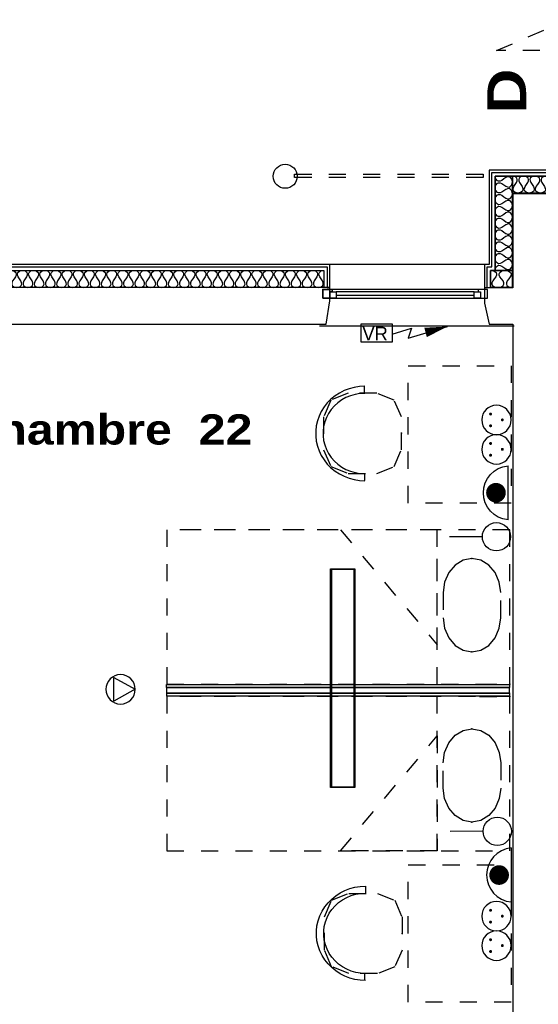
# Model space of a CAD drawing. Header units: millimetres. Extents: x -11.8 to 86.8, y 45.9 to 95.9.
# Tile 102 of 108: x 36.5 to 39.5, y 86.3 to 92. Entities that reach past the tile are written whole.
import ezdxf

# ---------------------------------------------------------------- set-up
doc = ezdxf.new("R2010")
doc.units = ezdxf.units.MM
doc.header["$MEASUREMENT"] = 0
doc.linetypes.add('PC_DASH_1', pattern=[0.055556, 0.027778, -0.027778])
doc.linetypes.add('PC_DASH_5', pattern=[0.069444, 0.027778, -0.041667])
for name, color, linetype in [('Cfa', 1, 'Continuous'), ('CFO', 6, 'Continuous'), ('Structure etage', 7, 'Continuous')]:
    doc.layers.add(name, color=color, linetype=linetype)
doc.styles.get("Standard").update_dxf_attribs({"font": 'BKANT.TTF'})

# ---------------------------------------------------------------- blocks, each defined once
blk = doc.blocks.new('ION')
for p, q in [((-0.196, 0.157), (0.004, -0.209)), ((0.205, 0.157), (-0.196, 0.157)), ((0.004, -0.209), (0.205, 0.157))]:
    blk.add_line(p, q)
blk.add_circle((0.004, 0.041), 0.25)
blk = doc.blocks.new('FILMED254')
for points in [[(-0.6382, -0.0753), (0.6368, -0.0753), (0.6368, 0.0667), (-0.6382, 0.0667)], [(-0.6357, -0.0693), (0.6343, -0.0693), (0.6343, 0.0607), (-0.6357, 0.0607)]]:
    blk.add_lwpolyline(points, close=True)
blk = doc.blocks.new('VR')
for p, q in [((0.454, 0.117), (0.736, 0.206)), ((0.686, 0.058), (1.262, 0.228)), ((0.736, 0.206), (0.686, 0.058))]:
    blk.add_line(p, q)
blk.add_lwpolyline([(0.941, 0.142, 0.14, 0, 0), (1.262, 0.228, 0, 0, 0)], format="xyseb")
blk.add_lwpolyline([(0, 0.265), (0.454, 0.265), (0.454, 0), (0, 0)], close=True)
blk.add_text('VR', height=0.2).set_placement((0.02, 0.025))
blk = doc.blocks.new('PCEN')
at = {"const_width": 0.025}
for points in [[(-0.101, 0.359, 1), (-0.076, 0.359, 1)], [(0.099, 0.359, 1), (0.124, 0.359, 1)], [(-0.001, 0.159, 1), (0.024, 0.159, 1)]]:
    blk.add_lwpolyline(points, format="xyb", close=True, dxfattribs=at)
blk.add_circle((0.012, 0.259), 0.25)
blk = doc.blocks.new('SA')
blk.add_line((0.118, 0.26), (0.365, 0.508))
blk.add_circle((0.012, 0.154), 0.15)
blk = doc.blocks.new('ADEC')
blk.add_line((-0.2995, 0.0875), (0.2045, 0.0875))
blk.add_arc((-0.0475, 0.111), 0.2531, 185.33727, 354.66273)
blk = doc.blocks.new('AP2')
at = {"const_width": 0.193}
blk.add_lwpolyline([(-0.088, -0.238, 1), (0.104, -0.238, 1)], format="xyb", close=True, dxfattribs=at)
at = {"xscale": 2.1, "yscale": 2.1, "zscale": 2.1}
blk.add_blockref('ADEC', (0.106, -0.185), dxfattribs=at)
blk = doc.blocks.new('PD_16181')
at = {"layer": 'Structure etage', "color": 0, "linetype": 'PC_DASH_1'}
blk.add_lwpolyline([(38.7758, -8.0314), (38.7758, -8.1779), (38.784, -8.2393), (38.8078, -8.2948), (38.8449, -8.3388), (38.8916, -8.367), (38.9434, -8.3767), (38.9952, -8.367), (39.0419, -8.3388), (39.079, -8.2948), (39.1028, -8.2393), (39.111, -8.1779), (39.111, -8.0314), (39.1028, -7.97), (39.079, -7.9145), (39.0419, -7.8705), (38.9952, -7.8423), (38.9434, -7.8326), (38.8916, -7.8423), (38.8449, -7.8705), (38.8078, -7.9145), (38.784, -7.97), (38.7758, -8.0314)], dxfattribs=at)
at = {"layer": 'Structure etage', "color": 0}
for p in [(38.9434, -7.8326), (38.9434, -8.3767)]:
    blk.add_point(p, dxfattribs=at)
blk = doc.blocks.new('PD_16180')
at = {"layer": 'Structure etage', "color": 0, "linetype": 'PC_DASH_1'}
blk.add_line((38.9875, -8.5651), (39.1639, -8.5651), dxfattribs=at)
for points in [[(39.1639, -8.5651), (39.1639, -7.6651), (37.1639, -7.6651), (37.1639, -8.5651), (39.1639, -8.5651)], [(38.7405, -8.5651), (38.7405, -7.6651), (37.1639, -7.6651), (37.1639, -8.5651), (38.7405, -8.5651)], [(38.7405, -8.3349), (38.7405, -7.6651), (38.1758, -7.6651), (38.7405, -8.3349)]]:
    blk.add_lwpolyline(points, dxfattribs=at)
at = {"layer": 'Structure etage', "color": 0}
blk.add_point((39.1639, -8.5651), dxfattribs=at)
at = {"layer": 'Structure etage'}
blk.add_blockref('PD_16181', (0, 0), dxfattribs=at)
blk = doc.blocks.new('PD_16183')
at = {"layer": 'Structure etage', "color": 0, "linetype": 'PC_DASH_1'}
blk.add_lwpolyline([(38.7758, -9.1701), (38.7758, -9.0236), (38.784, -8.9621), (38.8078, -8.9067), (38.8449, -8.8627), (38.8916, -8.8345), (38.9434, -8.8247), (38.9952, -8.8345), (39.0419, -8.8627), (39.079, -8.9067), (39.1028, -8.9621), (39.111, -9.0236), (39.111, -9.1701), (39.1028, -9.2315), (39.079, -9.287), (39.0419, -9.3309), (38.9952, -9.3592), (38.9434, -9.3689), (38.8916, -9.3592), (38.8449, -9.3309), (38.8078, -9.287), (38.784, -9.2315), (38.7758, -9.1701)], dxfattribs=at)
at = {"layer": 'Structure etage', "color": 0}
for p in [(38.9434, -8.8247), (38.9434, -9.3689)]:
    blk.add_point(p, dxfattribs=at)
blk = doc.blocks.new('PD_16182')
at = {"layer": 'Structure etage', "color": 0, "linetype": 'PC_DASH_1'}
blk.add_line((38.9875, -8.6364), (39.1639, -8.6364), dxfattribs=at)
for points in [[(39.1639, -9.5364), (39.1639, -8.6364), (37.1639, -8.6364), (37.1639, -9.5364), (39.1639, -9.5364)], [(38.7405, -9.5364), (38.7405, -8.6364), (37.1639, -8.6364), (37.1639, -9.5364), (38.7405, -9.5364)], [(38.7405, -8.8666), (38.7405, -9.5364), (38.1758, -9.5364), (38.7405, -8.8666)]]:
    blk.add_lwpolyline(points, dxfattribs=at)
at = {"layer": 'Structure etage', "color": 0}
blk.add_point((39.1639, -8.6364), dxfattribs=at)
at = {"layer": 'Structure etage'}
blk.add_blockref('PD_16183', (0, 0), dxfattribs=at)
blk = doc.blocks.new('PD_16184')
at = {"layer": 'Structure etage', "color": 0}
for points in [[(37.1627, -8.5851), (37.1627, -8.5661), (39.1627, -8.5661), (39.1627, -8.5851), (37.1627, -8.5851)], [(39.1616, -8.6166), (39.1616, -8.5866), (37.1627, -8.5866), (37.1627, -8.6166), (39.1616, -8.6166)], [(37.1647, -8.6341), (37.1647, -8.6151), (39.1627, -8.6151), (39.1627, -8.6341), (37.1647, -8.6341)]]:
    blk.add_lwpolyline(points, dxfattribs=at)
blk = doc.blocks.new('PD_16190')
at = {"layer": 'Structure etage', "color": 0, "linetype": 'PC_DASH_1'}
for p, q in [((38.3146, -6.8299), (38.3146, -6.8689)), ((38.3189, -7.3786), (38.3189, -7.3375))]:
    blk.add_line(p, q, dxfattribs=at)
for points in [[(38.3181, -6.8289), (38.2871, -6.8305), (38.2565, -6.8353), (38.2266, -6.8433), (38.1977, -6.8543), (38.1703, -6.8682), (38.1446, -6.8849), (38.1209, -6.9042), (38.0996, -6.9258), (38.0808, -6.9495), (38.0648, -6.9751), (38.0517, -7.0021), (38.0418, -7.0303), (38.0351, -7.0594), (38.0318, -7.089), (38.0318, -7.1188), (38.0351, -7.1484), (38.0418, -7.1774), (38.0517, -7.2057), (38.0648, -7.2327), (38.0808, -7.2582), (38.0996, -7.2819), (38.1209, -7.3035), (38.1446, -7.3228), (38.1703, -7.3395), (38.1977, -7.3534), (38.2266, -7.3645), (38.2565, -7.3724), (38.2871, -7.3772), (38.3181, -7.3789)], [(38.3181, -6.87), (38.2898, -6.8716), (38.2619, -6.8763), (38.2347, -6.8841), (38.2086, -6.8949), (38.1841, -6.9085), (38.1613, -6.9247), (38.1407, -6.9434), (38.1225, -6.9642), (38.1069, -6.9869), (38.0942, -7.0112), (38.0845, -7.0368), (38.0779, -7.0632), (38.0746, -7.0903), (38.0746, -7.1175), (38.0779, -7.1445), (38.0845, -7.1709), (38.0942, -7.1965), (38.1069, -7.2208), (38.1225, -7.2435), (38.1407, -7.2643), (38.1613, -7.283), (38.1841, -7.2992), (38.2086, -7.3128), (38.2347, -7.3236), (38.2619, -7.3314), (38.2898, -7.3361), (38.3181, -7.3377)], [(38.0784, -7.0064), (38.0784, -7.1991), (38.1204, -7.2963), (38.2218, -7.3366), (38.388, -7.3366), (38.4894, -7.2963), (38.5314, -7.1991), (38.5314, -7.0064), (38.4894, -6.9092), (38.388, -6.8689), (38.2218, -6.8689), (38.1204, -6.9092), (38.0784, -7.0064)]]:
    blk.add_lwpolyline(points, dxfattribs=at)
at = {"layer": 'Structure etage', "color": 0}
blk.add_point((38.5314, -7.1027), dxfattribs=at)
blk = doc.blocks.new('PD_16192')
at = {"layer": 'Structure etage', "color": 0, "linetype": 'PC_DASH_1'}
for p, q in [((38.3231, -9.7419), (38.3231, -9.783)), ((38.3188, -10.2906), (38.3188, -10.2516))]:
    blk.add_line(p, q, dxfattribs=at)
for points in [[(38.3224, -10.2916), (38.2914, -10.29), (38.2607, -10.2852), (38.2308, -10.2772), (38.2019, -10.2662), (38.1745, -10.2523), (38.1488, -10.2355), (38.1251, -10.2163), (38.1038, -10.1947), (38.085, -10.171), (38.069, -10.1454), (38.0559, -10.1184), (38.046, -10.0902), (38.0394, -10.0611), (38.036, -10.0315), (38.036, -10.0017), (38.0394, -9.9721), (38.046, -9.9431), (38.0559, -9.9148), (38.069, -9.8878), (38.085, -9.8623), (38.1038, -9.8386), (38.1251, -9.817), (38.1488, -9.7977), (38.1745, -9.781), (38.2019, -9.767), (38.2308, -9.756), (38.2607, -9.7481), (38.2914, -9.7432), (38.3224, -9.7416)], [(38.3223, -10.2505), (38.294, -10.2489), (38.2661, -10.2442), (38.2389, -10.2364), (38.2129, -10.2256), (38.1883, -10.212), (38.1656, -10.1958), (38.1449, -10.1771), (38.1267, -10.1563), (38.1111, -10.1336), (38.0984, -10.1093), (38.0887, -10.0837), (38.0821, -10.0572), (38.0788, -10.0302), (38.0788, -10.003), (38.0821, -9.976), (38.0887, -9.9496), (38.0984, -9.924), (38.1111, -9.8997), (38.1267, -9.877), (38.1449, -9.8562), (38.1656, -9.8375), (38.1883, -9.8213), (38.2129, -9.8077), (38.2389, -9.7969), (38.2661, -9.7891), (38.294, -9.7844), (38.3223, -9.7828)], [(38.0826, -10.1141), (38.0826, -9.9214), (38.1246, -9.8242), (38.226, -9.7839), (38.3922, -9.7839), (38.4936, -9.8242), (38.5356, -9.9214), (38.5356, -10.1141), (38.4936, -10.2113), (38.3922, -10.2516), (38.226, -10.2516), (38.1246, -10.2113), (38.0826, -10.1141)]]:
    blk.add_lwpolyline(points, dxfattribs=at)
at = {"layer": 'Structure etage', "color": 0}
blk.add_point((38.5356, -10.0177), dxfattribs=at)
blk = doc.blocks.new('PD_16380')
at = {"layer": 'Structure etage', "color": 0}
for p, q in [((38.957, -6.2792), (38.1509, -6.2792)), ((38.1509, -6.2975), (38.957, -6.2975))]:
    blk.add_line(p, q, dxfattribs=at)
for points in [[(39.0339, -6.2655), (38.0739, -6.2655), (38.0739, -6.3158), (39.0339, -6.3158), (39.0339, -6.2655)], [(38.0739, -6.3158), (38.0739, -6.2655), (38.1283, -6.2655), (38.1283, -6.2792), (38.1147, -6.2792), (38.1147, -6.3158), (38.0739, -6.3158)], [(38.1509, -6.3158), (38.1147, -6.3158), (38.1147, -6.2792), (38.1509, -6.2792), (38.1509, -6.3158)], [(38.9932, -6.3158), (38.957, -6.3158), (38.957, -6.2792), (38.9932, -6.2792), (38.9932, -6.3158)], [(39.0339, -6.3158), (39.0339, -6.2655), (38.9796, -6.2655), (38.9796, -6.2792), (38.9932, -6.2792), (38.9932, -6.3158), (39.0339, -6.3158)]]:
    blk.add_lwpolyline(points, dxfattribs=at)
blk.add_point((38.0739, -6.2655), dxfattribs=at)
blk = doc.blocks.new('PD_16459')
at = {"layer": 'Structure etage', "color": 0}
for points in [[(39.0521, -6.1535), (39.1788, -6.1535), (39.1788, -6.2535), (39.0521, -6.2535), (39.0521, -6.1535)], [(39.0521, -6.1535), (39.0706, -6.1566), (39.0839, -6.166), (39.0869, -6.173), (39.0865, -6.1816), (39.0822, -6.1918), (39.0732, -6.2035), (39.0642, -6.2152), (39.0599, -6.2254), (39.0595, -6.234), (39.0625, -6.241), (39.0758, -6.2504), (39.0943, -6.2535), (39.1129, -6.2504), (39.1261, -6.241), (39.1291, -6.234), (39.1288, -6.2254), (39.1244, -6.2152), (39.1155, -6.2035), (39.1065, -6.1918), (39.1021, -6.1816), (39.1018, -6.173), (39.1048, -6.166), (39.118, -6.1566), (39.1366, -6.1535), (39.1551, -6.1566), (39.1684, -6.166), (39.1714, -6.173), (39.171, -6.1816), (39.1667, -6.1918), (39.1577, -6.2035), (39.1487, -6.2152), (39.1444, -6.2254), (39.144, -6.234), (39.147, -6.241), (39.1603, -6.2504), (39.1788, -6.2535)]]:
    blk.add_lwpolyline(points, dxfattribs=at)
blk = doc.blocks.new('PD_16460')
at = {"layer": 'Structure etage', "color": 0}
for points in [[(39.0788, -6.1535), (39.0788, -5.6035), (39.1788, -5.6035), (39.1788, -6.1535), (39.0788, -6.1535)], [(39.0788, -6.1535), (39.082, -6.1375), (39.0913, -6.1261), (39.0984, -6.1237), (39.107, -6.1242), (39.1171, -6.1282), (39.1288, -6.1363), (39.1405, -6.1445), (39.1507, -6.1485), (39.1593, -6.149), (39.1663, -6.1465), (39.1757, -6.1352), (39.1788, -6.1191), (39.1757, -6.1031), (39.1663, -6.0917), (39.1593, -6.0893), (39.1507, -6.0898), (39.1405, -6.0938), (39.1288, -6.1019), (39.1171, -6.1101), (39.107, -6.1141), (39.0984, -6.1146), (39.0913, -6.1122), (39.082, -6.1008), (39.0788, -6.0848), (39.082, -6.0687), (39.0913, -6.0574), (39.0984, -6.0549), (39.107, -6.0554), (39.1171, -6.0594), (39.1288, -6.0676), (39.1405, -6.0757), (39.1507, -6.0797), (39.1593, -6.0802), (39.1663, -6.0778), (39.1757, -6.0664), (39.1788, -6.0504), (39.1757, -6.0343), (39.1663, -6.023), (39.1593, -6.0205), (39.1507, -6.021), (39.1405, -6.0251), (39.1288, -6.0332), (39.1171, -6.0413), (39.107, -6.0454), (39.0984, -6.0459), (39.0913, -6.0434), (39.082, -6.0321), (39.0788, -6.016), (39.082, -6), (39.0913, -5.9886), (39.0984, -5.9862), (39.107, -5.9867), (39.1171, -5.9907), (39.1288, -5.9988), (39.1405, -6.007), (39.1507, -6.011), (39.1593, -6.0115), (39.1663, -6.009), (39.1757, -5.9977), (39.1788, -5.9816), (39.1757, -5.9656), (39.1663, -5.9542), (39.1593, -5.9518), (39.1507, -5.9523), (39.1405, -5.9563), (39.1288, -5.9644), (39.1171, -5.9726), (39.107, -5.9766), (39.0984, -5.9771), (39.0913, -5.9747), (39.082, -5.9633), (39.0788, -5.9473), (39.082, -5.9312), (39.0913, -5.9199), (39.0984, -5.9174), (39.107, -5.9179), (39.1171, -5.9219), (39.1288, -5.9301), (39.1405, -5.9382), (39.1507, -5.9422), (39.1593, -5.9427), (39.1663, -5.9403), (39.1757, -5.9289), (39.1788, -5.9129), (39.1757, -5.8968), (39.1663, -5.8855), (39.1593, -5.883), (39.1507, -5.8835), (39.1405, -5.8876), (39.1288, -5.8957), (39.1171, -5.9038), (39.107, -5.9079), (39.0984, -5.9084), (39.0913, -5.9059), (39.082, -5.8946), (39.0788, -5.8785), (39.082, -5.8625), (39.0913, -5.8511), (39.0984, -5.8487), (39.107, -5.8492), (39.1171, -5.8532), (39.1288, -5.8613), (39.1405, -5.8695), (39.1507, -5.8735), (39.1593, -5.874), (39.1663, -5.8715), (39.1757, -5.8602), (39.1788, -5.8441), (39.1757, -5.8281), (39.1663, -5.8167), (39.1593, -5.8143), (39.1507, -5.8148), (39.1405, -5.8188), (39.1288, -5.8269), (39.1171, -5.8351), (39.107, -5.8391), (39.0984, -5.8396), (39.0913, -5.8372), (39.082, -5.8258), (39.0788, -5.8098), (39.082, -5.7937), (39.0913, -5.7824), (39.0984, -5.7799), (39.107, -5.7804), (39.1171, -5.7844), (39.1288, -5.7926), (39.1405, -5.8007), (39.1507, -5.8047), (39.1593, -5.8052), (39.1663, -5.8028), (39.1757, -5.7914), (39.1788, -5.7754), (39.1757, -5.7593), (39.1663, -5.748), (39.1593, -5.7455), (39.1507, -5.746), (39.1405, -5.7501), (39.1288, -5.7582), (39.1171, -5.7663), (39.107, -5.7704), (39.0984, -5.7709), (39.0913, -5.7684), (39.082, -5.7571), (39.0788, -5.741), (39.082, -5.725), (39.0913, -5.7136), (39.0984, -5.7112), (39.107, -5.7117), (39.1171, -5.7157), (39.1288, -5.7238), (39.1405, -5.732), (39.1507, -5.736), (39.1593, -5.7365), (39.1663, -5.734), (39.1757, -5.7227), (39.1788, -5.7066), (39.1757, -5.6906), (39.1663, -5.6792), (39.1593, -5.6768), (39.1507, -5.6773), (39.1405, -5.6813), (39.1288, -5.6894), (39.1171, -5.6976), (39.107, -5.7016), (39.0984, -5.7021), (39.0913, -5.6997), (39.082, -5.6883), (39.0788, -5.6723), (39.082, -5.6562), (39.0913, -5.6449), (39.0984, -5.6424), (39.107, -5.6429), (39.1171, -5.6469), (39.1288, -5.6551), (39.1405, -5.6632), (39.1507, -5.6672), (39.1593, -5.6677), (39.1663, -5.6653), (39.1757, -5.6539), (39.1788, -5.6379), (39.1757, -5.6218), (39.1663, -5.6105), (39.1593, -5.608), (39.1507, -5.6085), (39.1405, -5.6126), (39.1288, -5.6207), (39.1171, -5.6288), (39.107, -5.6329), (39.0984, -5.6334), (39.0913, -5.6309), (39.082, -5.6196), (39.0788, -5.6035)]]:
    blk.add_lwpolyline(points, dxfattribs=at)
blk = doc.blocks.new('PD_16461')
at = {"layer": 'Structure etage', "color": 0}
for points in [[(40.1952, -5.7035), (39.1788, -5.7035), (39.1788, -5.6035), (40.1952, -5.6035), (40.1952, -5.7035)], [(40.1952, -5.7035), (40.1797, -5.7004), (40.1688, -5.691), (40.1665, -5.684), (40.167, -5.6754), (40.1709, -5.6652), (40.1788, -5.6535), (40.1867, -5.6418), (40.1907, -5.6316), (40.1912, -5.623), (40.1889, -5.616), (40.1779, -5.6066), (40.1624, -5.6035), (40.1469, -5.6066), (40.136, -5.616), (40.1337, -5.623), (40.1342, -5.6316), (40.1381, -5.6418), (40.146, -5.6535), (40.154, -5.6652), (40.1579, -5.6754), (40.1584, -5.684), (40.1561, -5.691), (40.1451, -5.7004), (40.1296, -5.7035), (40.1141, -5.7004), (40.1032, -5.691), (40.1009, -5.684), (40.1014, -5.6754), (40.1053, -5.6652), (40.1133, -5.6535), (40.1212, -5.6418), (40.1251, -5.6316), (40.1256, -5.623), (40.1233, -5.616), (40.1124, -5.6066), (40.0969, -5.6035), (40.0814, -5.6066), (40.0704, -5.616), (40.0681, -5.623), (40.0686, -5.6316), (40.0725, -5.6418), (40.0805, -5.6535), (40.0884, -5.6652), (40.0923, -5.6754), (40.0928, -5.684), (40.0905, -5.691), (40.0796, -5.7004), (40.0641, -5.7035), (40.0486, -5.7004), (40.0376, -5.691), (40.0353, -5.684), (40.0358, -5.6754), (40.0398, -5.6652), (40.0477, -5.6535), (40.0556, -5.6418), (40.0595, -5.6316), (40.0601, -5.623), (40.0577, -5.616), (40.0468, -5.6066), (40.0313, -5.6035), (40.0158, -5.6066), (40.0049, -5.616), (40.0025, -5.623), (40.003, -5.6316), (40.007, -5.6418), (40.0149, -5.6535), (40.0228, -5.6652), (40.0267, -5.6754), (40.0273, -5.684), (40.0249, -5.691), (40.014, -5.7004), (39.9985, -5.7035), (39.983, -5.7004), (39.9721, -5.691), (39.9697, -5.684), (39.9702, -5.6754), (39.9742, -5.6652), (39.9821, -5.6535), (39.99, -5.6418), (39.994, -5.6316), (39.9945, -5.623), (39.9921, -5.616), (39.9812, -5.6066), (39.9657, -5.6035), (39.9502, -5.6066), (39.9393, -5.616), (39.9369, -5.623), (39.9375, -5.6316), (39.9414, -5.6418), (39.9493, -5.6535), (39.9572, -5.6652), (39.9612, -5.6754), (39.9617, -5.684), (39.9594, -5.691), (39.9484, -5.7004), (39.9329, -5.7035), (39.9174, -5.7004), (39.9065, -5.691), (39.9042, -5.684), (39.9047, -5.6754), (39.9086, -5.6652), (39.9165, -5.6535), (39.9245, -5.6418), (39.9284, -5.6316), (39.9289, -5.623), (39.9266, -5.616), (39.9156, -5.6066), (39.9001, -5.6035), (39.8846, -5.6066), (39.8737, -5.616), (39.8714, -5.623), (39.8719, -5.6316), (39.8758, -5.6418), (39.8837, -5.6535), (39.8917, -5.6652), (39.8956, -5.6754), (39.8961, -5.684), (39.8938, -5.691), (39.8828, -5.7004), (39.8674, -5.7035), (39.8519, -5.7004), (39.8409, -5.691), (39.8386, -5.684), (39.8391, -5.6754), (39.843, -5.6652), (39.851, -5.6535), (39.8589, -5.6418), (39.8628, -5.6316), (39.8633, -5.623), (39.861, -5.616), (39.8501, -5.6066), (39.8346, -5.6035), (39.8191, -5.6066), (39.8081, -5.616), (39.8058, -5.623), (39.8063, -5.6316), (39.8102, -5.6418), (39.8182, -5.6535), (39.8261, -5.6652), (39.83, -5.6754), (39.8305, -5.684), (39.8282, -5.691), (39.8173, -5.7004), (39.8018, -5.7035), (39.7863, -5.7004), (39.7753, -5.691), (39.773, -5.684), (39.7735, -5.6754), (39.7775, -5.6652), (39.7854, -5.6535), (39.7933, -5.6418), (39.7972, -5.6316), (39.7978, -5.623), (39.7954, -5.616), (39.7845, -5.6066), (39.769, -5.6035), (39.7535, -5.6066), (39.7426, -5.616), (39.7402, -5.623), (39.7407, -5.6316), (39.7447, -5.6418), (39.7526, -5.6535), (39.7605, -5.6652), (39.7645, -5.6754), (39.765, -5.684), (39.7626, -5.691), (39.7517, -5.7004), (39.7362, -5.7035), (39.7207, -5.7004), (39.7098, -5.691), (39.7074, -5.684), (39.708, -5.6754), (39.7119, -5.6652), (39.7198, -5.6535), (39.7277, -5.6418), (39.7317, -5.6316), (39.7322, -5.623), (39.7298, -5.616), (39.7189, -5.6066), (39.7034, -5.6035), (39.6879, -5.6066), (39.677, -5.616), (39.6747, -5.623), (39.6752, -5.6316), (39.6791, -5.6418), (39.687, -5.6535), (39.6949, -5.6652), (39.6989, -5.6754), (39.6994, -5.684), (39.6971, -5.691), (39.6861, -5.7004), (39.6706, -5.7035), (39.6551, -5.7004), (39.6442, -5.691), (39.6419, -5.684), (39.6424, -5.6754), (39.6463, -5.6652), (39.6542, -5.6535), (39.6622, -5.6418), (39.6661, -5.6316), (39.6666, -5.623), (39.6643, -5.616), (39.6533, -5.6066), (39.6378, -5.6035), (39.6223, -5.6066), (39.6114, -5.616), (39.6091, -5.623), (39.6096, -5.6316), (39.6135, -5.6418), (39.6215, -5.6535), (39.6294, -5.6652), (39.6333, -5.6754), (39.6338, -5.684), (39.6315, -5.691), (39.6206, -5.7004), (39.6051, -5.7035), (39.5896, -5.7004), (39.5786, -5.691), (39.5763, -5.684), (39.5768, -5.6754), (39.5807, -5.6652), (39.5887, -5.6535), (39.5966, -5.6418), (39.6005, -5.6316), (39.601, -5.623), (39.5987, -5.616), (39.5878, -5.6066), (39.5723, -5.6035), (39.5568, -5.6066), (39.5458, -5.616), (39.5435, -5.623), (39.544, -5.6316), (39.548, -5.6418), (39.5559, -5.6535), (39.5638, -5.6652), (39.5677, -5.6754), (39.5683, -5.684), (39.5659, -5.691), (39.555, -5.7004), (39.5395, -5.7035), (39.524, -5.7004), (39.5131, -5.691), (39.5107, -5.684), (39.5112, -5.6754), (39.5152, -5.6652), (39.5231, -5.6535), (39.531, -5.6418), (39.5349, -5.6316), (39.5355, -5.623), (39.5331, -5.616), (39.5222, -5.6066), (39.5067, -5.6035), (39.4912, -5.6066), (39.4803, -5.616), (39.4779, -5.623), (39.4784, -5.6316), (39.4824, -5.6418), (39.4903, -5.6535), (39.4982, -5.6652), (39.5022, -5.6754), (39.5027, -5.684), (39.5003, -5.691), (39.4894, -5.7004), (39.4739, -5.7035), (39.4584, -5.7004), (39.4475, -5.691), (39.4451, -5.684), (39.4457, -5.6754), (39.4496, -5.6652), (39.4575, -5.6535), (39.4654, -5.6418), (39.4694, -5.6316), (39.4699, -5.623), (39.4676, -5.616), (39.4566, -5.6066), (39.4411, -5.6035), (39.4256, -5.6066), (39.4147, -5.616), (39.4124, -5.623), (39.4129, -5.6316), (39.4168, -5.6418), (39.4247, -5.6535), (39.4327, -5.6652), (39.4366, -5.6754), (39.4371, -5.684), (39.4348, -5.691), (39.4238, -5.7004), (39.4083, -5.7035), (39.3928, -5.7004), (39.3819, -5.691), (39.3796, -5.684), (39.3801, -5.6754), (39.384, -5.6652), (39.3919, -5.6535), (39.3999, -5.6418), (39.4038, -5.6316), (39.4043, -5.623), (39.402, -5.616), (39.391, -5.6066), (39.3756, -5.6035), (39.3601, -5.6066), (39.3491, -5.616), (39.3468, -5.623), (39.3473, -5.6316), (39.3512, -5.6418), (39.3592, -5.6535), (39.3671, -5.6652), (39.371, -5.6754), (39.3715, -5.684), (39.3692, -5.691), (39.3583, -5.7004), (39.3428, -5.7035), (39.3273, -5.7004), (39.3163, -5.691), (39.314, -5.684), (39.3145, -5.6754), (39.3184, -5.6652), (39.3264, -5.6535), (39.3343, -5.6418), (39.3382, -5.6316), (39.3387, -5.623), (39.3364, -5.616), (39.3255, -5.6066), (39.31, -5.6035), (39.2945, -5.6066), (39.2835, -5.616), (39.2812, -5.623), (39.2817, -5.6316), (39.2857, -5.6418), (39.2936, -5.6535), (39.3015, -5.6652), (39.3054, -5.6754), (39.306, -5.684), (39.3036, -5.691), (39.2927, -5.7004), (39.2772, -5.7035), (39.2617, -5.7004), (39.2508, -5.691), (39.2484, -5.684), (39.2489, -5.6754), (39.2529, -5.6652), (39.2608, -5.6535), (39.2687, -5.6418), (39.2727, -5.6316), (39.2732, -5.623), (39.2708, -5.616), (39.2599, -5.6066), (39.2444, -5.6035), (39.2289, -5.6066), (39.218, -5.616), (39.2156, -5.623), (39.2162, -5.6316), (39.2201, -5.6418), (39.228, -5.6535), (39.2359, -5.6652), (39.2399, -5.6754), (39.2404, -5.684), (39.238, -5.691), (39.2271, -5.7004), (39.2116, -5.7035), (39.1961, -5.7004), (39.1852, -5.691), (39.1828, -5.684), (39.1834, -5.6754), (39.1873, -5.6652), (39.1952, -5.6535), (39.2031, -5.6418), (39.2071, -5.6316), (39.2076, -5.623), (39.2053, -5.616), (39.1943, -5.6066), (39.1788, -5.6035)]]:
    blk.add_lwpolyline(points, dxfattribs=at)
blk = doc.blocks.new('PD_16464')
at = {"layer": 'Structure etage', "color": 0}
for points in [[(35.3448, -6.1535), (38.0798, -6.1535), (38.0798, -6.2534), (35.3448, -6.2534), (35.3448, -6.1535)], [(35.3448, -6.1535), (35.3602, -6.1566), (35.3711, -6.166), (35.3734, -6.173), (35.3729, -6.1816), (35.3689, -6.1918), (35.3611, -6.2035), (35.3532, -6.2152), (35.3493, -6.2253), (35.3487, -6.2339), (35.3511, -6.2409), (35.3619, -6.2503), (35.3773, -6.2534), (35.3928, -6.2503), (35.4036, -6.2409), (35.4059, -6.2339), (35.4054, -6.2253), (35.4015, -6.2152), (35.3936, -6.2035), (35.3857, -6.1918), (35.3818, -6.1816), (35.3813, -6.173), (35.3836, -6.166), (35.3945, -6.1566), (35.4099, -6.1535), (35.4253, -6.1566), (35.4362, -6.166), (35.4385, -6.173), (35.438, -6.1816), (35.4341, -6.1918), (35.4262, -6.2035), (35.4183, -6.2152), (35.4144, -6.2253), (35.4139, -6.2339), (35.4162, -6.2409), (35.427, -6.2503), (35.4425, -6.2534), (35.4579, -6.2503), (35.4687, -6.2409), (35.4711, -6.2339), (35.4705, -6.2253), (35.4666, -6.2152), (35.4587, -6.2035), (35.4509, -6.1918), (35.4469, -6.1816), (35.4464, -6.173), (35.4487, -6.166), (35.4596, -6.1566), (35.475, -6.1535), (35.4904, -6.1566), (35.5013, -6.166), (35.5036, -6.173), (35.5031, -6.1816), (35.4992, -6.1918), (35.4913, -6.2035), (35.4834, -6.2152), (35.4795, -6.2253), (35.479, -6.2339), (35.4813, -6.2409), (35.4922, -6.2503), (35.5076, -6.2534), (35.523, -6.2503), (35.5339, -6.2409), (35.5362, -6.2339), (35.5357, -6.2253), (35.5317, -6.2152), (35.5239, -6.2035), (35.516, -6.1918), (35.5121, -6.1816), (35.5115, -6.173), (35.5139, -6.166), (35.5247, -6.1566), (35.5401, -6.1535), (35.5555, -6.1566), (35.5664, -6.166), (35.5687, -6.173), (35.5682, -6.1816), (35.5643, -6.1918), (35.5564, -6.2035), (35.5485, -6.2152), (35.5446, -6.2253), (35.5441, -6.2339), (35.5464, -6.2409), (35.5573, -6.2503), (35.5727, -6.2534), (35.5881, -6.2503), (35.599, -6.2409), (35.6013, -6.2339), (35.6008, -6.2253), (35.5969, -6.2152), (35.589, -6.2035), (35.5811, -6.1918), (35.5772, -6.1816), (35.5767, -6.173), (35.579, -6.166), (35.5898, -6.1566), (35.6053, -6.1535), (35.6207, -6.1566), (35.6315, -6.166), (35.6339, -6.173), (35.6333, -6.1816), (35.6294, -6.1918), (35.6215, -6.2035), (35.6136, -6.2152), (35.6097, -6.2253), (35.6092, -6.2339), (35.6115, -6.2409), (35.6224, -6.2503), (35.6378, -6.2534), (35.6532, -6.2503), (35.6641, -6.2409), (35.6664, -6.2339), (35.6659, -6.2253), (35.662, -6.2152), (35.6541, -6.2035), (35.6462, -6.1918), (35.6423, -6.1816), (35.6418, -6.173), (35.6441, -6.166), (35.655, -6.1566), (35.6704, -6.1535), (35.6858, -6.1566), (35.6967, -6.166), (35.699, -6.173), (35.6985, -6.1816), (35.6945, -6.1918), (35.6867, -6.2035), (35.6788, -6.2152), (35.6748, -6.2253), (35.6743, -6.2339), (35.6766, -6.2409), (35.6875, -6.2503), (35.7029, -6.2534), (35.7183, -6.2503), (35.7292, -6.2409), (35.7315, -6.2339), (35.731, -6.2253), (35.7271, -6.2152), (35.7192, -6.2035), (35.7113, -6.1918), (35.7074, -6.1816), (35.7069, -6.173), (35.7092, -6.166), (35.7201, -6.1566), (35.7355, -6.1535), (35.7509, -6.1566), (35.7618, -6.166), (35.7641, -6.173), (35.7636, -6.1816), (35.7597, -6.1918), (35.7518, -6.2035), (35.7439, -6.2152), (35.74, -6.2253), (35.7395, -6.2339), (35.7418, -6.2409), (35.7526, -6.2503), (35.7681, -6.2534), (35.7835, -6.2503), (35.7943, -6.2409), (35.7967, -6.2339), (35.7961, -6.2253), (35.7922, -6.2152), (35.7843, -6.2035), (35.7764, -6.1918), (35.7725, -6.1816), (35.772, -6.173), (35.7743, -6.166), (35.7852, -6.1566), (35.8006, -6.1535), (35.816, -6.1566), (35.8269, -6.166), (35.8292, -6.173), (35.8287, -6.1816), (35.8248, -6.1918), (35.8169, -6.2035), (35.809, -6.2152), (35.8051, -6.2253), (35.8046, -6.2339), (35.8069, -6.2409), (35.8178, -6.2503), (35.8332, -6.2534), (35.8486, -6.2503), (35.8595, -6.2409), (35.8618, -6.2339), (35.8613, -6.2253), (35.8573, -6.2152), (35.8495, -6.2035), (35.8416, -6.1918), (35.8376, -6.1816), (35.8371, -6.173), (35.8394, -6.166), (35.8503, -6.1566), (35.8657, -6.1535), (35.8811, -6.1566), (35.892, -6.166), (35.8943, -6.173), (35.8938, -6.1816), (35.8899, -6.1918), (35.882, -6.2035), (35.8741, -6.2152), (35.8702, -6.2253), (35.8697, -6.2339), (35.872, -6.2409), (35.8829, -6.2503), (35.8983, -6.2534), (35.9137, -6.2503), (35.9246, -6.2409), (35.9269, -6.2339), (35.9264, -6.2253), (35.9225, -6.2152), (35.9146, -6.2035), (35.9067, -6.1918), (35.9028, -6.1816), (35.9022, -6.173), (35.9046, -6.166), (35.9154, -6.1566), (35.9309, -6.1535), (35.9463, -6.1566), (35.9571, -6.166), (35.9595, -6.173), (35.9589, -6.1816), (35.955, -6.1918), (35.9471, -6.2035), (35.9392, -6.2152), (35.9353, -6.2253), (35.9348, -6.2339), (35.9371, -6.2409), (35.948, -6.2503), (35.9634, -6.2534), (35.9788, -6.2503), (35.9897, -6.2409), (35.992, -6.2339), (35.9915, -6.2253), (35.9876, -6.2152), (35.9797, -6.2035), (35.9718, -6.1918), (35.9679, -6.1816), (35.9674, -6.173), (35.9697, -6.166), (35.9806, -6.1566), (35.996, -6.1535), (36.0114, -6.1566), (36.0223, -6.166), (36.0246, -6.173), (36.0241, -6.1816), (36.0201, -6.1918), (36.0123, -6.2035), (36.0044, -6.2152), (36.0004, -6.2253), (35.9999, -6.2339), (36.0022, -6.2409), (36.0131, -6.2503), (36.0285, -6.2534), (36.0439, -6.2503), (36.0548, -6.2409), (36.0571, -6.2339), (36.0566, -6.2253), (36.0527, -6.2152), (36.0448, -6.2035), (36.0369, -6.1918), (36.033, -6.1816), (36.0325, -6.173), (36.0348, -6.166), (36.0457, -6.1566), (36.0611, -6.1535), (36.0765, -6.1566), (36.0874, -6.166), (36.0897, -6.173), (36.0892, -6.1816), (36.0853, -6.1918), (36.0774, -6.2035), (36.0695, -6.2152), (36.0656, -6.2253), (36.065, -6.2339), (36.0674, -6.2409), (36.0782, -6.2503), (36.0937, -6.2534), (36.1091, -6.2503), (36.1199, -6.2409), (36.1223, -6.2339), (36.1217, -6.2253), (36.1178, -6.2152), (36.1099, -6.2035), (36.102, -6.1918), (36.0981, -6.1816), (36.0976, -6.173), (36.0999, -6.166), (36.1108, -6.1566), (36.1262, -6.1535), (36.1416, -6.1566), (36.1525, -6.166), (36.1548, -6.173), (36.1543, -6.1816), (36.1504, -6.1918), (36.1425, -6.2035), (36.1346, -6.2152), (36.1307, -6.2253), (36.1302, -6.2339), (36.1325, -6.2409), (36.1434, -6.2503), (36.1588, -6.2534), (36.1742, -6.2503), (36.1851, -6.2409), (36.1874, -6.2339), (36.1869, -6.2253), (36.1829, -6.2152), (36.175, -6.2035), (36.1672, -6.1918), (36.1632, -6.1816), (36.1627, -6.173), (36.165, -6.166), (36.1759, -6.1566), (36.1913, -6.1535), (36.2067, -6.1566), (36.2176, -6.166), (36.2199, -6.173), (36.2194, -6.1816), (36.2155, -6.1918), (36.2076, -6.2035), (36.1997, -6.2152), (36.1958, -6.2253), (36.1953, -6.2339), (36.1976, -6.2409), (36.2085, -6.2503), (36.2239, -6.2534), (36.2393, -6.2503), (36.2502, -6.2409), (36.2525, -6.2339), (36.252, -6.2253), (36.2481, -6.2152), (36.2402, -6.2035), (36.2323, -6.1918), (36.2284, -6.1816), (36.2278, -6.173), (36.2302, -6.166), (36.241, -6.1566), (36.2564, -6.1535), (36.2719, -6.1566), (36.2827, -6.166), (36.2851, -6.173), (36.2845, -6.1816), (36.2806, -6.1918), (36.2727, -6.2035), (36.2648, -6.2152), (36.2609, -6.2253), (36.2604, -6.2339), (36.2627, -6.2409), (36.2736, -6.2503), (36.289, -6.2534), (36.3044, -6.2503), (36.3153, -6.2409), (36.3176, -6.2339), (36.3171, -6.2253), (36.3132, -6.2152), (36.3053, -6.2035), (36.2974, -6.1918), (36.2935, -6.1816), (36.293, -6.173), (36.2953, -6.166), (36.3062, -6.1566), (36.3216, -6.1535), (36.337, -6.1566), (36.3479, -6.166), (36.3502, -6.173), (36.3497, -6.1816), (36.3457, -6.1918), (36.3378, -6.2035), (36.33, -6.2152), (36.326, -6.2253), (36.3255, -6.2339), (36.3278, -6.2409), (36.3387, -6.2503), (36.3541, -6.2534), (36.3695, -6.2503), (36.3804, -6.2409), (36.3827, -6.2339), (36.3822, -6.2253), (36.3783, -6.2152), (36.3704, -6.2035), (36.3625, -6.1918), (36.3586, -6.1816), (36.3581, -6.173), (36.3604, -6.166), (36.3713, -6.1566), (36.3867, -6.1535), (36.4021, -6.1566), (36.413, -6.166), (36.4153, -6.173), (36.4148, -6.1816), (36.4109, -6.1918), (36.403, -6.2035), (36.3951, -6.2152), (36.3912, -6.2253), (36.3906, -6.2339), (36.393, -6.2409), (36.4038, -6.2503), (36.4192, -6.2534), (36.4347, -6.2503), (36.4455, -6.2409), (36.4479, -6.2339), (36.4473, -6.2253), (36.4434, -6.2152), (36.4355, -6.2035), (36.4276, -6.1918), (36.4237, -6.1816), (36.4232, -6.173), (36.4255, -6.166), (36.4364, -6.1566), (36.4518, -6.1535), (36.4672, -6.1566), (36.4781, -6.166), (36.4804, -6.173), (36.4799, -6.1816), (36.476, -6.1918), (36.4681, -6.2035), (36.4602, -6.2152), (36.4563, -6.2253), (36.4558, -6.2339), (36.4581, -6.2409), (36.469, -6.2503), (36.4844, -6.2534), (36.4998, -6.2503), (36.5107, -6.2409), (36.513, -6.2339), (36.5125, -6.2253), (36.5085, -6.2152), (36.5006, -6.2035), (36.4928, -6.1918), (36.4888, -6.1816), (36.4883, -6.173), (36.4906, -6.166), (36.5015, -6.1566), (36.5169, -6.1535), (36.5323, -6.1566), (36.5432, -6.166), (36.5455, -6.173), (36.545, -6.1816), (36.5411, -6.1918), (36.5332, -6.2035), (36.5253, -6.2152), (36.5214, -6.2253), (36.5209, -6.2339), (36.5232, -6.2409), (36.5341, -6.2503), (36.5495, -6.2534), (36.5649, -6.2503), (36.5758, -6.2409), (36.5781, -6.2339), (36.5776, -6.2253), (36.5737, -6.2152), (36.5658, -6.2035), (36.5579, -6.1918), (36.554, -6.1816), (36.5534, -6.173), (36.5558, -6.166), (36.5666, -6.1566), (36.582, -6.1535), (36.5975, -6.1566), (36.6083, -6.166), (36.6106, -6.173), (36.6101, -6.1816), (36.6062, -6.1918), (36.5983, -6.2035), (36.5904, -6.2152), (36.5865, -6.2253), (36.586, -6.2339), (36.5883, -6.2409), (36.5992, -6.2503), (36.6146, -6.2534), (36.63, -6.2503), (36.6409, -6.2409), (36.6432, -6.2339), (36.6427, -6.2253), (36.6388, -6.2152), (36.6309, -6.2035), (36.623, -6.1918), (36.6191, -6.1816), (36.6186, -6.173), (36.6209, -6.166), (36.6318, -6.1566), (36.6472, -6.1535), (36.6626, -6.1566), (36.6734, -6.166), (36.6758, -6.173), (36.6753, -6.1816), (36.6713, -6.1918), (36.6634, -6.2035), (36.6556, -6.2152), (36.6516, -6.2253), (36.6511, -6.2339), (36.6534, -6.2409), (36.6643, -6.2503), (36.6797, -6.2534), (36.6951, -6.2503), (36.706, -6.2409), (36.7083, -6.2339), (36.7078, -6.2253), (36.7039, -6.2152), (36.696, -6.2035), (36.6881, -6.1918), (36.6842, -6.1816), (36.6837, -6.173), (36.686, -6.166), (36.6969, -6.1566), (36.7123, -6.1535), (36.7277, -6.1566), (36.7386, -6.166), (36.7409, -6.173), (36.7404, -6.1816), (36.7364, -6.1918), (36.7286, -6.2035), (36.7207, -6.2152), (36.7168, -6.2253), (36.7162, -6.2339), (36.7186, -6.2409), (36.7294, -6.2503), (36.7448, -6.2534), (36.7603, -6.2503), (36.7711, -6.2409), (36.7734, -6.2339), (36.7729, -6.2253), (36.769, -6.2152), (36.7611, -6.2035), (36.7532, -6.1918), (36.7493, -6.1816), (36.7488, -6.173), (36.7511, -6.166), (36.762, -6.1566), (36.7774, -6.1535), (36.7928, -6.1566), (36.8037, -6.166), (36.806, -6.173), (36.8055, -6.1816), (36.8016, -6.1918), (36.7937, -6.2035), (36.7858, -6.2152), (36.7819, -6.2253), (36.7814, -6.2339), (36.7837, -6.2409), (36.7945, -6.2503), (36.81, -6.2534), (36.8254, -6.2503), (36.8362, -6.2409), (36.8386, -6.2339), (36.838, -6.2253), (36.8341, -6.2152), (36.8262, -6.2035), (36.8184, -6.1918), (36.8144, -6.1816), (36.8139, -6.173), (36.8162, -6.166), (36.8271, -6.1566), (36.8425, -6.1535), (36.8579, -6.1566), (36.8688, -6.166), (36.8711, -6.173), (36.8706, -6.1816), (36.8667, -6.1918), (36.8588, -6.2035), (36.8509, -6.2152), (36.847, -6.2253), (36.8465, -6.2339), (36.8488, -6.2409), (36.8597, -6.2503), (36.8751, -6.2534), (36.8905, -6.2503), (36.9014, -6.2409), (36.9037, -6.2339), (36.9032, -6.2253), (36.8992, -6.2152), (36.8914, -6.2035), (36.8835, -6.1918), (36.8796, -6.1816), (36.879, -6.173), (36.8814, -6.166), (36.8922, -6.1566), (36.9076, -6.1535), (36.923, -6.1566), (36.9339, -6.166), (36.9362, -6.173), (36.9357, -6.1816), (36.9318, -6.1918), (36.9239, -6.2035), (36.916, -6.2152), (36.9121, -6.2253), (36.9116, -6.2339), (36.9139, -6.2409), (36.9248, -6.2503), (36.9402, -6.2534), (36.9556, -6.2503), (36.9665, -6.2409), (36.9688, -6.2339), (36.9683, -6.2253), (36.9644, -6.2152), (36.9565, -6.2035), (36.9486, -6.1918), (36.9447, -6.1816), (36.9442, -6.173), (36.9465, -6.166), (36.9573, -6.1566), (36.9728, -6.1535), (36.9882, -6.1566), (36.999, -6.166), (37.0014, -6.173), (37.0008, -6.1816), (36.9969, -6.1918), (36.989, -6.2035), (36.9811, -6.2152), (36.9772, -6.2253), (36.9767, -6.2339), (36.979, -6.2409), (36.9899, -6.2503), (37.0053, -6.2534), (37.0207, -6.2503), (37.0316, -6.2409), (37.0339, -6.2339), (37.0334, -6.2253), (37.0295, -6.2152), (37.0216, -6.2035), (37.0137, -6.1918), (37.0098, -6.1816), (37.0093, -6.173), (37.0116, -6.166), (37.0225, -6.1566), (37.0379, -6.1535), (37.0533, -6.1566), (37.0642, -6.166), (37.0665, -6.173), (37.066, -6.1816), (37.062, -6.1918), (37.0542, -6.2035), (37.0463, -6.2152), (37.0423, -6.2253), (37.0418, -6.2339), (37.0441, -6.2409), (37.055, -6.2503), (37.0704, -6.2534), (37.0858, -6.2503), (37.0967, -6.2409), (37.099, -6.2339), (37.0985, -6.2253), (37.0946, -6.2152), (37.0867, -6.2035), (37.0788, -6.1918), (37.0749, -6.1816), (37.0744, -6.173), (37.0767, -6.166), (37.0876, -6.1566), (37.103, -6.1535), (37.1184, -6.1566), (37.1293, -6.166), (37.1316, -6.173), (37.1311, -6.1816), (37.1272, -6.1918), (37.1193, -6.2035), (37.1114, -6.2152), (37.1075, -6.2253), (37.107, -6.2339), (37.1093, -6.2409), (37.1201, -6.2503), (37.1356, -6.2534), (37.151, -6.2503), (37.1618, -6.2409), (37.1642, -6.2339), (37.1636, -6.2253), (37.1597, -6.2152), (37.1518, -6.2035), (37.1439, -6.1918), (37.14, -6.1816), (37.1395, -6.173), (37.1418, -6.166), (37.1527, -6.1566), (37.1681, -6.1535), (37.1835, -6.1566), (37.1944, -6.166), (37.1967, -6.173), (37.1962, -6.1816), (37.1923, -6.1918), (37.1844, -6.2035), (37.1765, -6.2152), (37.1726, -6.2253), (37.1721, -6.2339), (37.1744, -6.2409), (37.1853, -6.2503), (37.2007, -6.2534), (37.2161, -6.2503), (37.227, -6.2409), (37.2293, -6.2339), (37.2288, -6.2253), (37.2248, -6.2152), (37.217, -6.2035), (37.2091, -6.1918), (37.2051, -6.1816), (37.2046, -6.173), (37.2069, -6.166), (37.2178, -6.1566), (37.2332, -6.1535), (37.2486, -6.1566), (37.2595, -6.166), (37.2618, -6.173), (37.2613, -6.1816), (37.2574, -6.1918), (37.2495, -6.2035), (37.2416, -6.2152), (37.2377, -6.2253), (37.2372, -6.2339), (37.2395, -6.2409), (37.2504, -6.2503), (37.2658, -6.2534), (37.2812, -6.2503), (37.2921, -6.2409), (37.2944, -6.2339), (37.2939, -6.2253), (37.29, -6.2152), (37.2821, -6.2035), (37.2742, -6.1918), (37.2703, -6.1816), (37.2697, -6.173), (37.2721, -6.166), (37.2829, -6.1566), (37.2984, -6.1535), (37.3138, -6.1566), (37.3246, -6.166), (37.327, -6.173), (37.3264, -6.1816), (37.3225, -6.1918), (37.3146, -6.2035), (37.3067, -6.2152), (37.3028, -6.2253), (37.3023, -6.2339), (37.3046, -6.2409), (37.3155, -6.2503), (37.3309, -6.2534), (37.3463, -6.2503), (37.3572, -6.2409), (37.3595, -6.2339), (37.359, -6.2253), (37.3551, -6.2152), (37.3472, -6.2035), (37.3393, -6.1918), (37.3354, -6.1816), (37.3349, -6.173), (37.3372, -6.166), (37.3481, -6.1566), (37.3635, -6.1535), (37.3789, -6.1566), (37.3898, -6.166), (37.3921, -6.173), (37.3916, -6.1816), (37.3876, -6.1918), (37.3798, -6.2035), (37.3719, -6.2152), (37.3679, -6.2253), (37.3674, -6.2339), (37.3697, -6.2409), (37.3806, -6.2503), (37.396, -6.2534), (37.4114, -6.2503), (37.4223, -6.2409), (37.4246, -6.2339), (37.4241, -6.2253), (37.4202, -6.2152), (37.4123, -6.2035), (37.4044, -6.1918), (37.4005, -6.1816), (37.4, -6.173), (37.4023, -6.166), (37.4132, -6.1566), (37.4286, -6.1535), (37.444, -6.1566), (37.4549, -6.166), (37.4572, -6.173), (37.4567, -6.1816), (37.4528, -6.1918), (37.4449, -6.2035), (37.437, -6.2152), (37.4331, -6.2253), (37.4325, -6.2339), (37.4349, -6.2409), (37.4457, -6.2503), (37.4612, -6.2534), (37.4766, -6.2503), (37.4874, -6.2409), (37.4898, -6.2339), (37.4892, -6.2253), (37.4853, -6.2152), (37.4774, -6.2035), (37.4695, -6.1918), (37.4656, -6.1816), (37.4651, -6.173), (37.4674, -6.166), (37.4783, -6.1566), (37.4937, -6.1535), (37.5091, -6.1566), (37.52, -6.166), (37.5223, -6.173), (37.5218, -6.1816), (37.5179, -6.1918), (37.51, -6.2035), (37.5021, -6.2152), (37.4982, -6.2253), (37.4977, -6.2339), (37.5, -6.2409), (37.5109, -6.2503), (37.5263, -6.2534), (37.5417, -6.2503), (37.5526, -6.2409), (37.5549, -6.2339), (37.5544, -6.2253), (37.5504, -6.2152), (37.5425, -6.2035), (37.5347, -6.1918), (37.5307, -6.1816), (37.5302, -6.173), (37.5325, -6.166), (37.5434, -6.1566), (37.5588, -6.1535), (37.5742, -6.1566), (37.5851, -6.166), (37.5874, -6.173), (37.5869, -6.1816), (37.583, -6.1918), (37.5751, -6.2035), (37.5672, -6.2152), (37.5633, -6.2253), (37.5628, -6.2339), (37.5651, -6.2409), (37.576, -6.2503), (37.5914, -6.2534), (37.6068, -6.2503), (37.6177, -6.2409), (37.62, -6.2339), (37.6195, -6.2253), (37.6156, -6.2152), (37.6077, -6.2035), (37.5998, -6.1918), (37.5959, -6.1816), (37.5953, -6.173), (37.5977, -6.166), (37.6085, -6.1566), (37.6239, -6.1535), (37.6394, -6.1566), (37.6502, -6.166), (37.6526, -6.173), (37.652, -6.1816), (37.6481, -6.1918), (37.6402, -6.2035), (37.6323, -6.2152), (37.6284, -6.2253), (37.6279, -6.2339), (37.6302, -6.2409), (37.6411, -6.2503), (37.6565, -6.2534), (37.6719, -6.2503), (37.6828, -6.2409), (37.6851, -6.2339), (37.6846, -6.2253), (37.6807, -6.2152), (37.6728, -6.2035), (37.6649, -6.1918), (37.661, -6.1816), (37.6605, -6.173), (37.6628, -6.166), (37.6737, -6.1566), (37.6891, -6.1535), (37.7045, -6.1566), (37.7154, -6.166), (37.7177, -6.173), (37.7172, -6.1816), (37.7132, -6.1918), (37.7053, -6.2035), (37.6975, -6.2152), (37.6935, -6.2253), (37.693, -6.2339), (37.6953, -6.2409), (37.7062, -6.2503), (37.7216, -6.2534), (37.737, -6.2503), (37.7479, -6.2409), (37.7502, -6.2339), (37.7497, -6.2253), (37.7458, -6.2152), (37.7379, -6.2035), (37.73, -6.1918), (37.7261, -6.1816), (37.7256, -6.173), (37.7279, -6.166), (37.7388, -6.1566), (37.7542, -6.1535), (37.7696, -6.1566), (37.7805, -6.166), (37.7828, -6.173), (37.7823, -6.1816), (37.7784, -6.1918), (37.7705, -6.2035), (37.7626, -6.2152), (37.7587, -6.2253), (37.7581, -6.2339), (37.7605, -6.2409), (37.7713, -6.2503), (37.7867, -6.2534), (37.8022, -6.2503), (37.813, -6.2409), (37.8154, -6.2339), (37.8148, -6.2253), (37.8109, -6.2152), (37.803, -6.2035), (37.7951, -6.1918), (37.7912, -6.1816), (37.7907, -6.173), (37.793, -6.166), (37.8039, -6.1566), (37.8193, -6.1535), (37.8347, -6.1566), (37.8456, -6.166), (37.8479, -6.173), (37.8474, -6.1816), (37.8435, -6.1918), (37.8356, -6.2035), (37.8277, -6.2152), (37.8238, -6.2253), (37.8233, -6.2339), (37.8256, -6.2409), (37.8365, -6.2503), (37.8519, -6.2534), (37.8673, -6.2503), (37.8782, -6.2409), (37.8805, -6.2339), (37.88, -6.2253), (37.876, -6.2152), (37.8681, -6.2035), (37.8603, -6.1918), (37.8563, -6.1816), (37.8558, -6.173), (37.8581, -6.166), (37.869, -6.1566), (37.8844, -6.1535), (37.8998, -6.1566), (37.9107, -6.166), (37.913, -6.173), (37.9125, -6.1816), (37.9086, -6.1918), (37.9007, -6.2035), (37.8928, -6.2152), (37.8889, -6.2253), (37.8884, -6.2339), (37.8907, -6.2409), (37.9016, -6.2503), (37.917, -6.2534), (37.9324, -6.2503), (37.9433, -6.2409), (37.9456, -6.2339), (37.9451, -6.2253), (37.9412, -6.2152), (37.9333, -6.2035), (37.9254, -6.1918), (37.9215, -6.1816), (37.9209, -6.173), (37.9233, -6.166), (37.9341, -6.1566), (37.9495, -6.1535), (37.965, -6.1566), (37.9758, -6.166), (37.9781, -6.173), (37.9776, -6.1816), (37.9737, -6.1918), (37.9658, -6.2035), (37.9579, -6.2152), (37.954, -6.2253), (37.9535, -6.2339), (37.9558, -6.2409), (37.9667, -6.2503), (37.9821, -6.2534), (37.9975, -6.2503), (38.0084, -6.2409), (38.0107, -6.2339), (38.0102, -6.2253), (38.0063, -6.2152), (37.9984, -6.2035), (37.9905, -6.1918), (37.9866, -6.1816), (37.9861, -6.173), (37.9884, -6.166), (37.9993, -6.1566), (38.0147, -6.1535), (38.0301, -6.1566), (38.0409, -6.166), (38.0433, -6.173), (38.0428, -6.1816), (38.0388, -6.1918), (38.0309, -6.2035), (38.0231, -6.2152), (38.0191, -6.2253), (38.0186, -6.2339), (38.0209, -6.2409), (38.0318, -6.2503), (38.0472, -6.2534), (38.0626, -6.2503), (38.0735, -6.2409), (38.0758, -6.2339), (38.0753, -6.2253), (38.0714, -6.2152), (38.0635, -6.2035), (38.0556, -6.1918), (38.0517, -6.1816), (38.0512, -6.173), (38.0535, -6.166), (38.0644, -6.1566), (38.0798, -6.1535)]]:
    blk.add_lwpolyline(points, dxfattribs=at)

msp = doc.modelspace()

# ---------------------------------------------------------------- linework, layer by layer
at = {"layer": 'Structure etage', "color": 0}
for p, q in [((40.4098, 90.9924), (39.3609, 90.9924)), ((39.3609, 90.9924), (39.3609, 90.4446)), ((39.1961, 90.5803), (38.2938, 90.5803)), ((39.3609, 90.4446), (39.1961, 90.4446)), ((39.1961, 90.4446), (39.1961, 90.3519)), ((39.1961, 90.3539), (39.2219, 90.2321)), ((38.233, 90.2223), (39.3688, 90.2223)), ((39.2219, 90.2321), (39.3609, 90.2321)), ((39.3609, 90.2326), (39.3609, 83.772))]:
    msp.add_line(p, q, dxfattribs=at)
at = {"layer": 'Structure etage', "color": 0, "linetype": 'PC_DASH_5'}
msp.add_lwpolyline([(40.119, 91.8269), (39.2663, 91.8269), (39.6861, 92.0063), (39.6861, 91.6551)], dxfattribs=at)
at = {"layer": 'Structure etage', "color": 0}
for points in [[(39.2111, 90.4453), (39.2111, 90.5653), (39.2379, 90.5653), (39.2379, 91.1153), (40.3943, 91.1153), (40.3943, 90.9953), (40.4093, 90.9953), (40.4093, 91.1303), (39.2379, 91.1303), (39.2229, 91.1303), (39.2229, 90.5803), (39.2111, 90.5803), (39.1961, 90.5803), (39.1961, 90.4453), (39.2111, 90.4453)], [(39.3579, 90.4453), (39.3579, 90.9953), (40.3743, 90.9953), (40.3743, 91.0953), (39.3579, 91.0953), (39.2579, 91.0953), (39.2579, 90.5453), (39.2311, 90.5453), (39.2311, 90.4453), (39.3579, 90.4453)], [(35.5038, 90.4453), (35.5038, 90.5653), (38.2788, 90.5653), (38.2788, 90.4453), (38.2938, 90.4453), (38.2938, 90.5803), (38.2788, 90.5803), (35.4888, 90.5803), (35.4888, 90.4453), (35.5038, 90.4453)], [(38.2588, 90.5453), (38.2588, 90.4453), (35.5238, 90.4453), (35.5238, 90.5453), (38.2588, 90.5453)], [(35.4888, 90.4453), (35.4888, 90.3684), (35.5113, 90.2323), (38.2714, 90.2323), (38.2938, 90.3684), (38.2938, 90.4453), (35.4888, 90.4453)]]:
    msp.add_lwpolyline(points, dxfattribs=at)
at = {"layer": 'Structure etage', "color": 0, "linetype": 'PC_DASH_1'}
for points in [[(38.0876, 91.0868), (38.0876, 91.1068), (39.1876, 91.1068), (39.1876, 91.0868), (38.0876, 91.0868)], [(39.3511, 89.9892), (39.3511, 89.1892), (38.7511, 89.1892), (38.7511, 89.9892), (39.3511, 89.9892)], [(38.7511, 86.2812), (38.7511, 87.0812), (39.3511, 87.0812), (39.3511, 86.2812), (38.7511, 86.2812)]]:
    msp.add_lwpolyline(points, dxfattribs=at)
at = {"layer": 'Structure etage', "color": 0}
msp.add_circle((38.0333, 91.0936), 0.07, dxfattribs=at)

# ---------------------------------------------------------------- block references
at = {"layer": 'Cfa', "xscale": -0.342999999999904, "yscale": 0.342999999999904, "zscale": 0.343, "rotation": 90}
msp.add_blockref('ION', (37.0873, 88.1054), dxfattribs=at)
at = {"layer": 'CFO', "linetype": 'Continuous', "xscale": 0.4000000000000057, "yscale": 0.4000000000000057, "zscale": 0.4}
msp.add_blockref('VR', (38.4753, 90.127), dxfattribs=at)
at = {"layer": 'CFO', "lineweight": -3}
for name, p, xscale, yscale, zscale, rotation in [('PCEN', (39.354, 89.6779), -0.342999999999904, 0.342999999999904, 0.3430000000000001, 90), ('PCEN', (39.354, 89.5064), -0.342999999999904, 0.342999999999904, 0.3430000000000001, 90), ('SA', (39.3296, 89.0481), 0.5488000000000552, 0.5487999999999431, 0.5488000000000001, 134.9999999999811), ('SA', (39.3345, 87.3316), 0.5488000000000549, 0.5487999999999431, 0.5488000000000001, 134.9999999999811), ('PCEN', (39.354, 86.7859), -0.342999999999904, 0.342999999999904, 0.3430000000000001, 90), ('PCEN', (39.354, 86.6144), -0.342999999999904, 0.342999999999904, 0.3430000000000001, 90)]:
    msp.add_blockref(name, p, dxfattribs=dict(at, xscale=xscale, yscale=yscale, zscale=zscale, rotation=rotation))
at = {"layer": 'CFO', "yscale": 0.2975528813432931, "zscale": 0.2975528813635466, "rotation": 270}
for p, xscale in [((39.3331, 89.2472), -0.297552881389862), ((39.3515, 87.0241), 0.297552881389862)]:
    msp.add_blockref('AP2', p, dxfattribs=dict(at, xscale=xscale))
at = {"layer": 'CFO', "xscale": -1, "rotation": 90}
msp.add_blockref('FILMED254', (38.3649, 88.1682), dxfattribs=at)
at = {"layer": 'Structure etage'}
for name in ['PD_16460', 'PD_16461', 'PD_16464', 'PD_16459', 'PD_16380', 'PD_16190', 'PD_16180', 'PD_16184', 'PD_16182', 'PD_16192']:
    msp.add_blockref(name, (0.1791, 96.6988), dxfattribs=at)

# ---------------------------------------------------------------- texts
at = {"layer": 'Structure etage', "color": 0, "insert": (39.2119, 91.4599), "char_height": 0.226549, "width": 0.246944, "attachment_point": 1, "rotation": 90}
msp.add_mtext('{\\fArial Black|b0|i0|c0|p34;D}', dxfattribs=at)
at = {"layer": 'Structure etage', "color": 0, "insert": (36.151, 89.7066), "char_height": 0.176205, "width": 1.693333, "attachment_point": 1}
msp.add_mtext('{\\fArial Black|b0|i0|c0|p34;Chambre  22}', dxfattribs=at)

doc.saveas('drawing.dxf')
